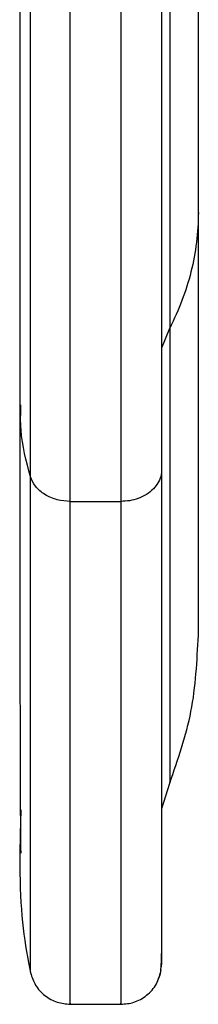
# Model space of a CAD drawing. Header units: inches. Extents: x -3.1 to 1.6, y -11.9 to -0.7.
# Tile 1 of 10: x 0.56 to 0.99, y -11.948 to -9.58. Entities that reach past the tile are written whole.
import ezdxf

# ---------------------------------------------------------------- set-up
doc = ezdxf.new("R2010")
doc.units = ezdxf.units.IN
doc.header["$MEASUREMENT"] = 0

msp = doc.modelspace()

# ---------------------------------------------------------------- linework, layer by layer
at = {"color": 7, "linetype": 'Continuous', "lineweight": 25}
for p, q in [((0.9018, -10.3693), (0.9208, -10.3215)), ((0.6815, -10.7384), (0.8035, -10.7384)), ((0.9018, -11.477), (0.9208, -11.416)), ((0.6815, -11.9475), (0.8035, -11.9475))]:
    msp.add_line(p, q, dxfattribs=at)
for points, knots in [([(0.6815, -10.7384), (0.6815, -10.6618), (0.6815, -10.5038), (0.6815, -10.2347), (0.6815, -9.9299), (0.6815, -9.6093), (0.6815, -9.2789), (0.6815, -8.9438), (0.6815, -8.5798), (0.6815, -8.1871), (0.6815, -7.7911), (0.6815, -7.3969), (0.6815, -7.0092), (0.6815, -6.6064), (0.6815, -6.191), (0.6815, -5.7659), (0.6815, -5.3347), (0.6815, -4.9011), (0.6815, -4.4696), (0.6815, -4.0445), (0.6815, -3.6305), (0.6815, -3.2322), (0.6815, -2.8541), (0.6815, -2.5), (0.6815, -2.1736), (0.6815, -1.8777), (0.6815, -1.6147), (0.6815, -1.3859), (0.6815, -1.1922), (0.6815, -1.0334), (0.6815, -0.9091), (0.6815, -0.8177), (0.6815, -0.7589), (0.6815, -0.7293), (0.6815, -0.7299), (0.6815, -0.7301)], [0, 0, 0, 0, 0.026083, 0.053843, 0.083376, 0.11477, 0.14128, 0.169064, 0.198146, 0.228538, 0.260239, 0.287647, 0.315932, 0.345066, 0.375009, 0.405708, 0.437102, 0.469116, 0.501667, 0.534659, 0.567992, 0.601554, 0.635233, 0.668912, 0.702475, 0.735807, 0.7688, 0.80135, 0.833365, 0.864758, 0.895458, 0.9254, 0.954534, 0.98282, 1, 1, 1, 1]), ([(0.8035, -0.7301), (0.8035, -0.7299), (0.8035, -0.7293), (0.8035, -0.7589), (0.8035, -0.8177), (0.8035, -0.9091), (0.8035, -1.0334), (0.8035, -1.1922), (0.8035, -1.3859), (0.8035, -1.6147), (0.8035, -1.8777), (0.8035, -2.1736), (0.8035, -2.5), (0.8035, -2.8541), (0.8035, -3.2322), (0.8035, -3.6305), (0.8035, -4.0445), (0.8035, -4.4696), (0.8035, -4.9011), (0.8035, -5.3347), (0.8035, -5.7659), (0.8035, -6.191), (0.8035, -6.6064), (0.8035, -7.0092), (0.8035, -7.3969), (0.8035, -7.7911), (0.8035, -8.1871), (0.8035, -8.5798), (0.8035, -8.9438), (0.8035, -9.2789), (0.8035, -9.6093), (0.8035, -9.9299), (0.8035, -10.2347), (0.8035, -10.5038), (0.8035, -10.6618), (0.8035, -10.7384)], [0, 0, 0, 0, 0.017171, 0.045457, 0.074591, 0.104534, 0.135234, 0.166627, 0.198642, 0.231193, 0.264186, 0.297519, 0.331082, 0.364761, 0.39844, 0.432003, 0.465336, 0.498329, 0.53088, 0.562894, 0.594288, 0.624988, 0.65493, 0.684065, 0.712351, 0.739759, 0.77146, 0.801852, 0.830934, 0.858719, 0.885229, 0.916623, 0.946156, 0.973917, 1, 1, 1, 1]), ([(0.5858, -10.6792), (0.5858, -10.6036), (0.5858, -10.4477), (0.5858, -10.1823), (0.5858, -9.8815), (0.5858, -9.5653), (0.5858, -9.2393), (0.5858, -8.9087), (0.5858, -8.5496), (0.5858, -8.1622), (0.5858, -7.7715), (0.5858, -7.3827), (0.5858, -7.0001), (0.5858, -6.6028), (0.5858, -6.1929), (0.5858, -5.7736), (0.5858, -5.3482), (0.5858, -4.9205), (0.5858, -4.4947), (0.5858, -4.0754), (0.5858, -3.667), (0.5858, -3.2741), (0.5858, -2.901), (0.5858, -2.5517), (0.5858, -2.2296), (0.5858, -1.9378), (0.5858, -1.6783), (0.5858, -1.4526), (0.5858, -1.2614), (0.5858, -1.1048), (0.5858, -0.9822), (0.5858, -0.892), (0.5858, -0.834), (0.5858, -0.8048), (0.5858, -0.8054), (0.5858, -0.8056)], [0, 0, 0, 0, 0.026083, 0.053844, 0.083377, 0.11477, 0.141281, 0.169065, 0.198147, 0.228539, 0.26024, 0.287648, 0.315934, 0.345069, 0.375011, 0.405711, 0.437105, 0.469119, 0.50167, 0.534663, 0.567995, 0.601558, 0.635237, 0.668917, 0.702479, 0.735812, 0.768805, 0.801356, 0.83337, 0.864764, 0.895464, 0.925406, 0.95454, 0.982826, 1, 1, 1, 1]), ([(0.9018, -10.666), (0.9018, -10.6201), (0.9018, -10.5348), (0.9018, -10.4107), (0.9018, -10.3064), (0.9018, -10.2179), (0.9018, -10.1379), (0.9018, -10.0575), (0.9018, -9.9744), (0.9018, -9.828), (0.9018, -9.6126), (0.9018, -9.3069), (0.9018, -8.9735), (0.9018, -8.612), (0.9018, -8.2382), (0.9018, -7.8541), (0.9018, -7.4617), (0.9018, -7.0632), (0.9018, -6.6607), (0.9018, -6.2563), (0.9018, -5.8521), (0.9018, -5.4505), (0.9018, -5.0535), (0.9018, -4.6633), (0.9018, -4.282), (0.9018, -3.9117), (0.9018, -3.5545), (0.9018, -3.2122), (0.9018, -2.8866), (0.9018, -2.5797), (0.9018, -2.293), (0.9018, -2.0281), (0.9018, -1.7865), (0.9018, -1.5694), (0.9018, -1.3779), (0.9018, -1.2067), (0.9018, -1.062), (0.9018, -0.9731), (0.9018, -0.9205), (0.9017, -0.8878), (0.9017, -0.8563), (0.9016, -0.8293), (0.9015, -0.8211), (0.9014, -0.8167)], [0, 0, 0, 0, 0.01623, 0.030124, 0.041414, 0.050028, 0.058041, 0.066177, 0.074438, 0.082788, 0.109052, 0.135324, 0.165181, 0.195047, 0.224923, 0.254812, 0.284716, 0.314624, 0.344542, 0.37448, 0.404419, 0.434368, 0.464334, 0.494296, 0.524274, 0.554253, 0.584233, 0.614225, 0.644207, 0.6742, 0.704183, 0.734165, 0.764148, 0.794116, 0.824088, 0.854044, 0.887526, 0.92, 0.930695, 0.944094, 0.960211, 0.978904, 1, 1, 1, 1]), ([(0.5634, -1.1089), (0.5633, -1.1078), (0.5628, -1.1038), (0.5622, -1.1324), (0.5616, -1.1953), (0.5611, -1.2957), (0.5607, -1.4295), (0.5605, -1.5959), (0.5603, -1.7921), (0.5601, -2.0148), (0.56, -2.2604), (0.56, -2.5249), (0.5599, -2.8041), (0.5599, -3.0938), (0.5599, -3.39), (0.5599, -3.6889), (0.5599, -3.991), (0.5599, -4.305), (0.5599, -4.641), (0.5599, -5.0058), (0.5599, -5.397), (0.5599, -5.8112), (0.5599, -6.2436), (0.5599, -6.6888), (0.5599, -7.1404), (0.5599, -7.5917), (0.5599, -8.0359), (0.5599, -8.4666), (0.5599, -8.8778), (0.5599, -9.2645), (0.5599, -9.623), (0.5599, -9.95), (0.5599, -10.2461), (0.5599, -10.4204), (0.5599, -10.5059)], [0, 0, 0, 0, 0.011135, 0.043682, 0.076525, 0.109522, 0.142523, 0.175382, 0.207949, 0.240084, 0.271653, 0.302533, 0.332614, 0.361799, 0.390007, 0.417172, 0.443241, 0.469174, 0.49687, 0.526257, 0.557186, 0.589478, 0.62293, 0.657317, 0.692397, 0.727918, 0.763625, 0.799268, 0.834609, 0.869428, 0.903529, 0.936746, 0.968939, 1, 1, 1, 1]), ([(0.9208, -1.2613), (0.9208, -1.2611), (0.9208, -1.2606), (0.9208, -1.2873), (0.9208, -1.3406), (0.9208, -1.4234), (0.9208, -1.5359), (0.9208, -1.6796), (0.9208, -1.855), (0.9208, -2.0621), (0.9208, -2.3002), (0.9208, -2.568), (0.9208, -2.8635), (0.9208, -3.1841), (0.9208, -3.5264), (0.9208, -3.887), (0.9208, -4.2617), (0.9208, -4.6465), (0.9208, -5.0372), (0.9208, -5.4297), (0.9208, -5.82), (0.9208, -6.2048), (0.9208, -6.5809), (0.9208, -6.9455), (0.9208, -7.2965), (0.9208, -7.6534), (0.9208, -8.0119), (0.9208, -8.3674), (0.9208, -8.6968), (0.9208, -9.0002), (0.9208, -9.2993), (0.9208, -9.5895), (0.9208, -9.8655), (0.9208, -10.1091), (0.9208, -10.2522), (0.9208, -10.3215)], [0, 0, 0, 0, 0.017239, 0.045523, 0.074655, 0.104596, 0.135293, 0.166685, 0.198698, 0.231246, 0.264237, 0.297567, 0.331128, 0.364805, 0.398482, 0.432042, 0.465373, 0.498364, 0.530912, 0.562925, 0.594316, 0.625014, 0.654954, 0.684087, 0.712371, 0.739777, 0.771476, 0.801866, 0.830946, 0.858729, 0.885237, 0.916629, 0.94616, 0.973918, 1, 1, 1, 1]), ([(0.9898, -10.0435), (0.9898, -9.9648), (0.9898, -9.8047), (0.9898, -9.5325), (0.9898, -9.233), (0.9898, -8.9062), (0.9898, -8.5562), (0.9898, -8.1872), (0.9898, -7.8047), (0.9898, -7.4147), (0.9898, -7.0236), (0.9898, -6.6378), (0.9898, -6.2633), (0.9898, -5.9054), (0.9898, -5.5686), (0.9898, -5.2562), (0.9898, -4.9708), (0.9898, -4.7096), (0.9898, -4.4601), (0.9898, -4.2096), (0.9898, -3.9508), (0.9898, -3.6861), (0.9898, -3.4192), (0.9898, -3.1539), (0.9898, -2.8949), (0.9898, -2.6469), (0.9898, -2.4152), (0.9898, -2.2047), (0.9898, -2.0203), (0.9898, -1.8664), (0.9898, -1.7459), (0.9898, -1.6632), (0.9898, -1.6179), (0.9898, -1.6171), (0.9898, -1.6167)], [0, 0, 0, 0, 0.031697, 0.064433, 0.098057, 0.132383, 0.167195, 0.202248, 0.237276, 0.272, 0.306135, 0.339399, 0.371524, 0.402261, 0.431386, 0.458704, 0.484049, 0.507285, 0.529425, 0.553047, 0.578248, 0.605003, 0.633269, 0.662984, 0.694062, 0.726394, 0.759848, 0.794268, 0.829479, 0.865287, 0.901488, 0.937869, 0.974216, 1, 1, 1, 1]), ([(0.5599, -9.5802), (0.5599, -9.634), (0.5599, -9.7451), (0.5599, -9.8977), (0.5599, -10.0427), (0.5599, -10.1748), (0.5599, -10.2901), (0.5599, -10.3822), (0.5599, -10.4486), (0.5599, -10.4626), (0.5599, -10.4698)], [0, 0, 0, 0, 0.100234, 0.206914, 0.320405, 0.441047, 0.56914, 0.704917, 0.848527, 1, 1, 1, 1]), ([(0.9898, -10.0435), (0.9898, -10.0916), (0.9838, -10.1397), (0.9603, -10.2331), (0.943, -10.2785), (0.9208, -10.3215)], [0, 0, 0, 0, 0.5, 0.5, 1, 1, 1, 1]), ([(0.9898, -11.0602), (0.9898, -11.0542), (0.9898, -11.0426), (0.9898, -10.991), (0.9898, -10.9189), (0.9898, -10.8274), (0.9898, -10.7122), (0.9898, -10.5721), (0.9898, -10.4063), (0.9898, -10.2319), (0.9898, -10.105), (0.9898, -10.0435)], [0, 0, 0, 0, 0.121815, 0.2386, 0.35035, 0.457114, 0.558983, 0.679617, 0.7931, 0.899773, 1, 1, 1, 1]), ([(0.9208, -10.3215), (0.9208, -10.3876), (0.9208, -10.524), (0.9208, -10.7115), (0.9208, -10.8897), (0.9208, -11.0403), (0.9208, -11.1642), (0.9208, -11.2624), (0.9208, -11.3407), (0.9208, -11.3931), (0.9208, -11.4168), (0.9208, -11.414), (0.9208, -11.4133)], [0, 0, 0, 0, 0.096459, 0.19912, 0.308336, 0.424434, 0.522473, 0.625222, 0.73277, 0.845164, 0.962398, 1, 1, 1, 1]), ([(0.5599, -10.5059), (0.5599, -10.5728), (0.5599, -10.7108), (0.56, -10.8996), (0.5602, -11.0781), (0.5605, -11.2279), (0.5608, -11.35), (0.5611, -11.4458), (0.5614, -11.5197), (0.5618, -11.5707), (0.5621, -11.5793), (0.5623, -11.5838)], [0, 0, 0, 0, 0.100832, 0.207978, 0.321784, 0.442571, 0.544425, 0.651038, 0.76249, 0.878816, 1, 1, 1, 1]), ([(0.5858, -10.6792), (0.5758, -10.6418), (0.5604, -10.5846), (0.5621, -10.5262), (0.5627, -10.5059)], [0, 0, 0, 0, 0.652309, 1, 1, 1, 1]), ([(0.9011, -10.666), (0.9011, -10.6685), (0.9009, -10.6773), (0.8947, -10.6918), (0.8828, -10.7083), (0.8658, -10.722), (0.8458, -10.7317), (0.8247, -10.7374), (0.8104, -10.7381), (0.8035, -10.7384)], [0, 0, 0, 0, 0.065724, 0.224713, 0.388533, 0.552354, 0.711342, 0.861468, 1, 1, 1, 1]), ([(0.8942, -11.8857), (0.8958, -11.8825), (0.8987, -11.8765), (0.9006, -11.8544), (0.9015, -11.8302), (0.9018, -11.8065), (0.9018, -11.7859), (0.9018, -11.7644), (0.9018, -11.7255), (0.9018, -11.6595), (0.9018, -11.5433), (0.9018, -11.3876), (0.9018, -11.2356), (0.9018, -11.1237), (0.9018, -11.0644), (0.9018, -10.9963), (0.9018, -10.9107), (0.9018, -10.8), (0.9018, -10.7131), (0.9018, -10.666)], [0, 0, 0, 0, 0.074742, 0.138046, 0.190615, 0.233051, 0.266644, 0.299041, 0.332029, 0.425065, 0.518654, 0.63772, 0.756578, 0.787089, 0.817109, 0.848057, 0.888673, 0.939688, 1, 1, 1, 1]), ([(0.6815, -10.7384), (0.6714, -10.7384), (0.6606, -10.7371), (0.6397, -10.7316), (0.6295, -10.7273), (0.6116, -10.7163), (0.604, -10.7095), (0.5922, -10.6948), (0.5882, -10.6869), (0.5858, -10.6792)], [0, 0, 0, 0, 0.25, 0.25, 0.5, 0.5, 0.75, 0.75, 1, 1, 1, 1]), ([(0.5858, -11.8691), (0.5858, -11.8698), (0.5858, -11.8728), (0.5858, -11.847), (0.5858, -11.7899), (0.5858, -11.7045), (0.5858, -11.5975), (0.5858, -11.4625), (0.5858, -11.2984), (0.5858, -11.1042), (0.5858, -10.8999), (0.5858, -10.7512), (0.5858, -10.6792)], [0, 0, 0, 0, 0.0356403, 0.1531137, 0.2657362, 0.3735037, 0.4764627, 0.5747009, 0.6910355, 0.8004739, 0.9033446, 1, 1, 1, 1]), ([(0.6815, -11.9445), (0.6815, -11.9453), (0.6815, -11.9484), (0.6815, -11.9222), (0.6815, -11.8643), (0.6815, -11.7778), (0.6815, -11.6693), (0.6815, -11.5325), (0.6815, -11.3661), (0.6815, -11.1693), (0.6815, -10.9622), (0.6815, -10.8114), (0.6815, -10.7384)], [0, 0, 0, 0, 0.037815, 0.155023, 0.267392, 0.374916, 0.477643, 0.57566, 0.691732, 0.800924, 0.903563, 1, 1, 1, 1]), ([(0.8035, -10.7384), (0.8035, -10.8114), (0.8035, -10.9622), (0.8035, -11.1693), (0.8035, -11.3661), (0.8035, -11.5325), (0.8035, -11.6693), (0.8035, -11.7778), (0.8035, -11.8643), (0.8035, -11.9222), (0.8035, -11.9484), (0.8035, -11.9453), (0.8035, -11.9445)], [0, 0, 0, 0, 0.0964341, 0.1990693, 0.3082572, 0.4243255, 0.5223388, 0.6250621, 0.7325829, 0.8449476, 0.9621521, 1, 1, 1, 1]), ([(0.9208, -11.416), (0.9407, -11.3592), (0.9807, -11.2449), (0.9867, -11.122), (0.9898, -11.0602)], [0, 0, 0, 0, 0.4969775, 1, 1, 1, 1]), ([(0.5625, -11.48), (0.5611, -11.5323), (0.5582, -11.6397), (0.5667, -11.7726), (0.5793, -11.8383), (0.5858, -11.872)], [0, 0, 0, 0, 0.316842, 0.650107, 1, 1, 1, 1]), ([(0.9014, -11.8578), (0.9015, -11.8529), (0.9016, -11.8436), (0.9017, -11.8241), (0.9017, -11.8097), (0.9017, -11.8088)], [0, 0, 0, 0, 0.515015, 0.967316, 1, 1, 1, 1]), ([(0.5858, -11.872), (0.5893, -11.8821), (0.5964, -11.903), (0.6195, -11.9277), (0.6489, -11.9444), (0.6709, -11.9465), (0.6815, -11.9475)], [0, 0, 0, 0, 0.242895, 0.5, 0.757105, 1, 1, 1, 1]), ([(0.8035, -11.9475), (0.814, -11.9466), (0.836, -11.9445), (0.8666, -11.9272), (0.8911, -11.8997), (0.8975, -11.8763), (0.9007, -11.8647)], [0, 0, 0, 0, 0.229887, 0.481623, 0.743474, 1, 1, 1, 1])]:
    msp.add_open_spline(points, degree=3, knots=knots, dxfattribs=at)

doc.saveas('drawing.dxf')
